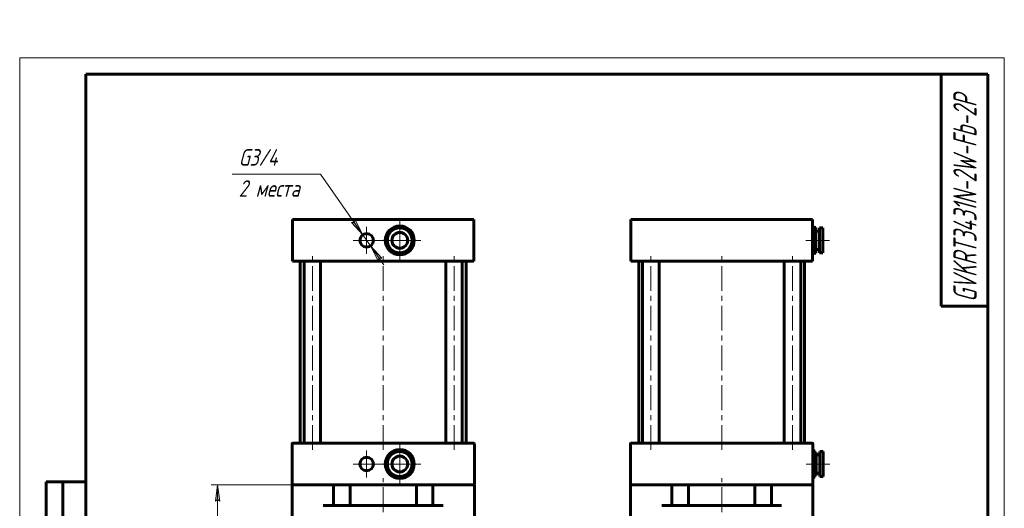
# Model space of a CAD drawing. Header units: millimetres. Extents: x -23 to 297, y 0 to 431.
# Tile 8 of 8: x 0 to 297, y 284 to 431. Entities that reach past the tile are written whole.
import ezdxf

# ---------------------------------------------------------------- set-up
doc = ezdxf.new("R2010")
doc.units = ezdxf.units.MM
for name, pattern in [('K5LT_AXLED', [12, 7.5, -1.5, 1.5, -1.5]), ('K5LT_BASIC', [0]), ('K5LT_THIN', [0])]:
    doc.linetypes.add(name, pattern=pattern)
doc.layers.add('Системный слой', color=7, linetype='Continuous')
doc.layers.add('Системный слой (1)', color=7, linetype='Continuous', true_color=0x6c6c6c)
doc.styles.add('KDIMTEXTSTYLE', font='txt', dxfattribs={"width": 0.96, "oblique": 15, "height": 5})
doc.styles.add('KTEXTSTYLE', font='txt', dxfattribs={"width": 0.96, "height": 5})
doc.dimstyles.new('KDIMSTYLE (0.25)', dxfattribs={"dimtxt": 5, "dimasz": 1, "dimexe": 2, "dimexo": 0, "dimgap": 1, "dimtad": 1, "dimlfac": 4, "dimtxsty": 'KDIMTEXTSTYLE', "dimsah": 1, "dimcen": 0, "dimdle": 1, "dimadec": 0, "dimazin": 0, "dimtfac": 0.667, "dimtmove": 0, "dimatfit": 3, "dimfxl": 1, "dimtvp": 1, "dimtolj": 1, "dimtzin": 0, "dimarcsym": 0})

# ---------------------------------------------------------------- blocks, each defined once
blk = doc.blocks.new('U0')
at = {"layer": 'Системный слой (1)', "color": 150, "linetype": 'K5LT_BASIC', "lineweight": 60, "true_color": 0x0080ff}
for p, q in [((113.21, 300.83), (113.04, 300.84)), ((116.7, 300.6), (116.53, 300.61))]:
    blk.add_line(p, q, dxfattribs=at)
blk = doc.blocks.new('U1')
at = {"layer": 'Системный слой (1)', "color": 150, "linetype": 'K5LT_BASIC', "lineweight": 60, "true_color": 0x0080ff}
for p, q in [((112.88, 300.76), (112.78, 300.62)), ((110.93, 297.85), (110.84, 297.72))]:
    blk.add_line(p, q, dxfattribs=at)
blk = doc.blocks.new('U2')
at = {"layer": 'Системный слой (1)', "color": 150, "linetype": 'K5LT_BASIC', "lineweight": 60, "true_color": 0x0080ff}
for p, q in [((111.42, 366.92), (111.41, 366.75)), ((111.19, 363.43), (111.18, 363.26))]:
    blk.add_line(p, q, dxfattribs=at)
blk = doc.blocks.new('U3')
at = {"layer": 'Системный слой (1)', "color": 150, "linetype": 'K5LT_BASIC', "lineweight": 60, "true_color": 0x0080ff}
for p, q in [((112.6, 294.14), (112.77, 294.13)), ((116.09, 293.91), (116.26, 293.9))]:
    blk.add_line(p, q, dxfattribs=at)
blk = doc.blocks.new('U4')
at = {"layer": 'Системный слой (1)', "color": 150, "linetype": 'K5LT_BASIC', "lineweight": 60, "true_color": 0x0080ff}
for p, q in [((116.93, 300.35), (116.86, 300.5)), ((118.47, 297.21), (118.4, 297.36))]:
    blk.add_line(p, q, dxfattribs=at)
blk = doc.blocks.new('U5')
at = {"layer": 'Системный слой (1)', "color": 150, "linetype": 'K5LT_BASIC', "lineweight": 60, "true_color": 0x0080ff}
for p, q in [((114.81, 368.69), (114.66, 368.62)), ((111.67, 367.15), (111.52, 367.08))]:
    blk.add_line(p, q, dxfattribs=at)
blk = doc.blocks.new('U6')
at = {"layer": 'Системный слой (1)', "color": 150, "linetype": 'K5LT_BASIC', "lineweight": 60, "true_color": 0x0080ff}
for p, q in [((118.37, 296.88), (118.46, 297.02)), ((116.42, 293.98), (116.52, 294.12))]:
    blk.add_line(p, q, dxfattribs=at)
blk = doc.blocks.new('U7')
at = {"layer": 'Системный слой (1)', "color": 150, "linetype": 'K5LT_BASIC', "lineweight": 60, "true_color": 0x0080ff}
for p, q in [((111.26, 363.1), (111.4, 363)), ((114.17, 361.15), (114.3, 361.06))]:
    blk.add_line(p, q, dxfattribs=at)
blk = doc.blocks.new('U8')
at = {"layer": 'Системный слой (1)', "color": 150, "linetype": 'K5LT_BASIC', "lineweight": 60, "true_color": 0x0080ff}
for p, q in [((117.63, 362.59), (117.78, 362.66)), ((114.49, 361.05), (114.64, 361.12))]:
    blk.add_line(p, q, dxfattribs=at)
blk = doc.blocks.new('U9')
at = {"layer": 'Системный слой (1)', "color": 150, "linetype": 'K5LT_BASIC', "lineweight": 60, "true_color": 0x0080ff}
for p, q in [((118.11, 366.31), (118.12, 366.48)), ((117.88, 362.82), (117.89, 362.99))]:
    blk.add_line(p, q, dxfattribs=at)
blk = doc.blocks.new('U10')
at = {"layer": 'Системный слой (1)', "color": 150, "linetype": 'K5LT_BASIC', "lineweight": 60, "true_color": 0x0080ff}
for p, q in [((115.14, 368.59), (115, 368.68)), ((118.04, 366.64), (117.9, 366.74))]:
    blk.add_line(p, q, dxfattribs=at)
blk = doc.blocks.new('U11')
at = {"layer": 'Системный слой (1)', "color": 150, "linetype": 'K5LT_BASIC', "lineweight": 60, "true_color": 0x0080ff}
for p, q in [((110.83, 297.53), (110.9, 297.38)), ((112.37, 294.39), (112.44, 294.24))]:
    blk.add_line(p, q, dxfattribs=at)
blk = doc.blocks.new('D0')
at = {"layer": 'Системный слой (1)'}
for points in [[(60.37, 286.12), (59.71, 291.12), (59.05, 286.12), (59.71, 286.62)], [(59.71, 152.87), (60.37, 157.87), (59.71, 157.37), (59.05, 157.87)]]:
    blk.add_hatch(color=7, dxfattribs=at).paths.add_polyline_path(points)
at = {"layer": 'Системный слой (1)', "color": 7, "linetype": 'K5LT_THIN', "lineweight": 18}
for p, q in [((85.21, 291.12), (57.71, 291.12)), ((59.05, 286.12), (59.71, 291.12)), ((59.71, 291.12), (60.37, 286.12)), ((59.71, 286.62), (59.05, 286.12)), ((60.37, 286.12), (59.71, 286.62)), ((59.71, 152.87), (59.05, 157.87)), ((59.05, 157.87), (59.71, 157.37)), ((59.71, 157.37), (60.37, 157.87)), ((60.37, 157.87), (59.71, 152.87)), ((109.65, 152.87), (57.71, 152.87))]:
    blk.add_line(p, q, dxfattribs=at)
blk.add_wipeout([(58.71, 216.85), (51.33, 216.85), (51.33, 226.73), (58.71, 226.73)]).dxf.layer = 'Системный слой (1)'
blk.add_line((59.71, 291.12), (59.71, 152.87), dxfattribs=at)
at = {"layer": 'Системный слой (1)', "color": 7, "insert": (52.12, 216.85), "char_height": 5, "attachment_point": 1, "rotation": 90, "style": 'KTEXTSTYLE'}
blk.add_mtext('\\fArial|b0|c204|p34;\\H5.0;\\W1.000;\\Q15;\\fGOST Type AU|b0|i0|c204|p34;\\Q15;\\W0.960;553', dxfattribs=at)
blk = doc.blocks.new('KDIMARROW_01')
at = {"layer": 'Системный слой'}
blk.add_hatch(color=0, dxfattribs=at).paths.add_polyline_path([(-5, -0.66), (0, 0), (-5, 0.66), (-4.5, 0)])
at = {"layer": 'Системный слой', "color": 0, "linetype": 'K5LT_THIN', "lineweight": 18}
for p, q in [((-4.5, 0), (-5, 0.66)), ((-5, 0.66), (0, 0)), ((0, 0), (-5, -0.66)), ((-5, -0.66), (-4.5, 0))]:
    blk.add_line(p, q, dxfattribs=at)
at = {"layer": 'Системный слой (1)', "color": 0, "linetype": 'K5LT_THIN', "lineweight": 18}
blk.add_line((109.65, 152.87), (109.4, 152.87), dxfattribs=at)
blk = doc.blocks.new('D5')
at = {"layer": 'Системный слой (1)'}
for points in [[(103.49, 366.55), (101.17, 371.03), (100.92, 370.24), (100.09, 370.28)], [(109.21, 359.46), (105.82, 363.19), (108.13, 358.71), (108.38, 359.5)]]:
    blk.add_hatch(color=7, dxfattribs=at).paths.add_polyline_path(points)
at = {"layer": 'Системный слой (1)', "color": 7, "linetype": 'K5LT_THIN', "lineweight": 18}
for p, q in [((103.49, 366.55), (90.78, 384.82)), ((103.49, 366.55), (99.49, 372.29)), ((100.92, 370.24), (100.09, 370.28)), ((100.09, 370.28), (103.49, 366.55)), ((101.17, 371.03), (100.92, 370.24)), ((103.49, 366.55), (101.17, 371.03)), ((105.82, 363.19), (103.49, 366.55)), ((105.82, 363.19), (108.13, 358.71)), ((109.21, 359.46), (105.82, 363.19)), ((105.82, 363.19), (109.81, 357.44)), ((108.13, 358.71), (108.38, 359.5)), ((108.38, 359.5), (109.21, 359.46))]:
    blk.add_line(p, q, dxfattribs=at)
blk.add_wipeout([(66.06, 376.44), (66.06, 393.21), (87.87, 393.21), (87.87, 376.44)]).dxf.layer = 'Системный слой (1)'
blk.add_line((90.78, 384.82), (64.06, 384.82), dxfattribs=at)
at = {"layer": 'Системный слой (1)', "color": 7, "char_height": 5, "attachment_point": 1, "style": 'KTEXTSTYLE'}
for s, insert in [('\\fArial|b0|c204|p34;\\H5.0;\\W1.000;\\Q15;\\fGOST Type AU|b0|i0|c204|p34;\\Q15;\\W0.960;G3/4', (66.06, 392.41)), ('\\fArial|b0|c204|p34;\\H5.0;\\W1.000;\\Q15;\\fGOST Type AU|b0|i0|c204|p34;\\Q15;\\W0.960;2 места', (66.06, 383.03))]:
    blk.add_mtext(s, dxfattribs=dict(at, insert=insert))
blk = doc.blocks.new('U27')
at = {"layer": 'Системный слой (1)', "color": 30, "linetype": 'K5LT_AXLED', "lineweight": 18, "true_color": 0xff8000}
for q in [(104.65, 301.41), (100.61, 297.37), (108.69, 297.37), (104.65, 293.33)]:
    blk.add_line((104.65, 297.37), q, dxfattribs=at)
blk = doc.blocks.new('U28')
at = {"layer": 'Системный слой (1)', "color": 30, "linetype": 'K5LT_AXLED', "lineweight": 18, "true_color": 0xff8000}
for q in [(104.65, 368.91), (100.61, 364.87), (108.69, 364.87), (104.65, 360.83)]:
    blk.add_line((104.65, 364.87), q, dxfattribs=at)
blk = doc.blocks.new('U31')
at = {"layer": 'Системный слой (1)', "color": 30, "linetype": 'K5LT_AXLED', "lineweight": 18, "true_color": 0xff8000}
for q in [(114.65, 303.74), (108.28, 297.37), (121.03, 297.37), (114.65, 290.99)]:
    blk.add_line((114.65, 297.37), q, dxfattribs=at)
blk = doc.blocks.new('U32')
at = {"layer": 'Системный слой (1)', "color": 30, "linetype": 'K5LT_AXLED', "lineweight": 18, "true_color": 0xff8000}
for q in [(114.65, 371.24), (108.28, 364.87), (121.03, 364.87), (114.65, 358.49)]:
    blk.add_line((114.65, 364.87), q, dxfattribs=at)
blk = doc.blocks.new('U55')
at = {"color": 7, "linetype": 'K5LT_THIN', "lineweight": 18}
for p, q in [((0, 0), (0, 420)), ((0, 420), (297, 420)), ((297, 420), (297, 0)), ((107, 55), (172, 55)), ((107, 50), (172, 50)), ((107, 45), (172, 45)), ((246.96, 25), (246.96, 40)), ((251.98, 25), (251.98, 40)), ((107, 30), (172, 30)), ((107, 25), (172, 25)), ((107, 20), (172, 20)), ((107, 15), (172, 15)), ((107, 10), (172, 10)), ((297, 0), (0, 0))]:
    blk.add_line(p, q, dxfattribs=at)
at = {"color": 150, "linetype": 'K5LT_BASIC', "lineweight": 60, "true_color": 0x0080ff}
for p, q in [((20, 5), (20, 415)), ((20, 415), (292, 415)), ((278, 345), (278, 415)), ((292, 415), (292, 5)), ((292, 345), (278, 345)), ((8, 172), (8, 292)), ((20, 292), (8, 292)), ((13, 172), (13, 292)), ((20, 232), (8, 232)), ((20, 172), (8, 172)), ((8, 5), (8, 150)), ((20, 150), (8, 150)), ((13, 5), (13, 150)), ((20, 115), (8, 115)), ((20, 90), (8, 90)), ((20, 65), (8, 65)), ((107, 60), (292, 60)), ((107, 5), (107, 60)), ((114, 35), (114, 60)), ((124, 5), (124, 60)), ((147, 5), (147, 60)), ((162, 5), (162, 60)), ((172, 5), (172, 60)), ((172, 45), (292, 45)), ((242, 5), (242, 45)), ((257, 25), (257, 45)), ((274, 25), (274, 45)), ((107, 40), (172, 40)), ((242, 40), (257, 40)), ((257, 40), (292, 40)), ((107, 35), (172, 35)), ((20, 30), (8, 30)), ((242, 25), (292, 25)), ((262.57, 20), (262.57, 25)), ((172, 20), (242, 20)), ((242, 20), (292, 20)), ((20, 5), (8, 5)), ((292, 5), (20, 5))]:
    blk.add_line(p, q, dxfattribs=at)
at = {"color": 7, "attachment_point": 1, "rotation": 90, "style": 'KTEXTSTYLE'}
for s, insert, char_height in [('\\fArial|b0|c204|p34;\\H5.0;\\W1.000;\\Q15;\\fGOST Type AU|b0|i0|c204|p34;\\Q15;\\W0.762;\\H7.00;GVKRT3431N-2W-Fb-2P', (281.64, 346.27), 7), ('\\fArial|b0|c204|p34;\\H5.0;\\W1.000;\\Q15;\\fGOST Type AU|b0|i0|c204|p34;\\Q15;\\W0.960;\\H3.50;Подп. и дата', (8.82, 120.66), 3.5), ('\\fArial|b0|c204|p34;\\H5.0;\\W1.000;\\Q15;\\fGOST Type AU|b0|i0|c204|p34;\\Q15;\\W0.960;\\H3.50;Подп. и дата', (8.82, 35.66), 3.5), ('\\fArial|b0|c204|p34;\\H5.0;\\W1.000;\\Q15;\\fGOST Type AU|b0|i0|c204|p34;\\Q15;\\W0.960;\\H3.50;Инв. № подл.', (8.82, 6.57), 3.5)]:
    blk.add_mtext(s, dxfattribs=dict(at, insert=insert, char_height=char_height))
at = {"color": 7, "attachment_point": 1, "style": 'KTEXTSTYLE'}
for s, insert, char_height in [('\\fArial|b0|c204|p34;\\H5.0;\\W1.000;\\Q15;\\fGOST Type AU|b0|i0|c204|p34;\\Q15;\\W0.960;\\H7.00;GVKRT3431N-2W-Fb-2P', (189.52, 55.86), 7), ('\\fArial|b0|c204|p34;\\H5.0;\\W1.000;\\Q15;\\fGOST Type AU|b0|i0|c204|p34;\\Q15;\\W0.960;\\H3.50;Задвижка шиберная с', (187.43, 41.59), 3.5), ('\\fArial|b0|c204|p34;\\H5.0;\\W1.000;\\Q15;\\fGOST Type AU|b0|i0|c204|p34;\\Q15;\\W0.960;\\H3.50;Лит.', (245.47, 44.18), 3.5), ('\\fArial|b0|c204|p34;\\H5.0;\\W1.000;\\Q15;\\fGOST Type AU|b0|i0|c204|p34;\\Q15;\\W0.960;\\H3.50;Масса', (259.58, 44.18), 3.5), ('\\fArial|b0|c204|p34;\\H5.0;\\W1.000;\\Q15;\\fGOST Type AU|b0|i0|c204|p34;\\Q15;\\W0.926;\\H3.50;Масштаб', (274.52, 44.18), 3.5), ('\\fArial|b0|c204|p34;\\H5.0;\\W1.000;\\Q15;\\fGOST Type AU|b0|i0|c204|p34;\\Q15;\\W0.786;\\H3.50;Изм.', (107.62, 39.18), 3.5), ('\\fArial|b0|c204|p34;\\H5.0;\\W1.000;\\Q15;\\fGOST Type AU|b0|i0|c204|p34;\\Q15;\\W0.800;\\H3.50;Лист', (114.61, 39.18), 3.5), ('\\fArial|b0|c204|p34;\\H5.0;\\W1.000;\\Q15;\\fGOST Type AU|b0|i0|c204|p34;\\Q15;\\W0.960;\\H3.50;№ докум.', (127.63, 39.18), 3.5), ('\\fArial|b0|c204|p34;\\H5.0;\\W1.000;\\Q15;\\fGOST Type AU|b0|i0|c204|p34;\\Q15;\\W0.960;\\H3.50;Подп.', (150.1, 39.18), 3.5), ('\\fArial|b0|c204|p34;\\H5.0;\\W1.000;\\Q15;\\fGOST Type AU|b0|i0|c204|p34;\\Q15;\\W0.800;\\H3.50;Дата', (162.61, 39.18), 3.5), ('\\fArial|b0|c204|p34;\\H5.0;\\W1.000;\\Q15;\\fGOST Type AU|b0|i0|c204|p34;\\Q15;\\W0.960;\\H3.50;Разраб.', (107.5, 34.18), 3.5), ('\\fArial|b0|c204|p34;\\H5.0;\\W1.000;\\Q15;\\fGOST Type AU|b0|i0|c204|p34;\\Q15;\\W0.960;37', (261.55, 34.9), 5), ('\\fArial|b0|c204|p34;\\H5.0;\\W1.000;\\Q15;\\fGOST Type AU|b0|i0|c204|p34;\\Q15;\\W0.960;{\\c16711680;1:4}', (278.98, 34.9), 5), ('\\fArial|b0|c204|p34;\\H5.0;\\W1.000;\\Q15;\\fGOST Type AU|b0|i0|c204|p34;\\Q15;\\W0.960;\\H3.50;Пров.', (107.5, 29.18), 3.5), ('\\fArial|b0|c204|p34;\\H5.0;\\W1.000;\\Q15;\\fGOST Type AU|b0|i0|c204|p34;\\Q15;\\W0.960;\\H3.50;Т.контр.', (107.5, 24.18), 3.5), ('\\fArial|b0|c204|p34;\\H5.0;\\W1.000;\\Q15;\\fGOST Type AU|b0|i0|c204|p34;\\Q15;\\W0.960;\\H3.50;Лист', (243.32, 24.18), 3.5), ('\\fArial|b0|c204|p34;\\H5.0;\\W1.000;\\Q15;\\fGOST Type AU|b0|i0|c204|p34;\\Q15;\\W0.960;\\H3.50;Листов', (264.36, 24.18), 3.5), ('\\fArial|b0|c204|p34;\\H5.0;\\W1.000;\\Q15;\\fGOST Type AU|b0|i0|c204|p34;\\Q15;\\W0.960;\\H3.50;1', (284.91, 24.18), 3.5), ('\\fArial|b0|c204|p34;\\H5.0;\\W1.000;\\Q15;\\fGOST Type AU|b0|i0|c204|p34;\\Q15;\\W0.960;\\H3.50;Н.контр.', (107.5, 14.18), 3.5), ('\\fArial|b0|c204|p34;\\H5.0;\\W1.000;\\Q15;\\fGOST Type AU|b0|i0|c204|p34;\\Q15;\\W0.960;\\H3.50;Утв.', (107.5, 9.18), 3.5), ('\\fArial|b0|c204|p34;\\H5.0;\\W1.000;\\Q15;\\fGOST Type AU|b0|i0|c204|p34;\\Q15;\\W0.960;\\H3.50;Копировал', (182.5, 4.18), 3.5), ('\\fArial|b0|c204|p34;\\H5.0;\\W1.000;\\Q15;\\fGOST Type AU|b0|i0|c204|p34;\\Q15;\\W0.960;\\H3.50;Формат', (252.5, 4.18), 3.5), ('\\fArial|b0|c204|p34;\\H5.0;\\W1.000;\\Q15;\\fGOST Type AU|b0|i0|c204|p34;\\Q15;\\W0.960;\\H3.50;A3', (272.5, 4.18), 3.5)]:
    blk.add_mtext(s, dxfattribs=dict(at, insert=insert, char_height=char_height))

msp = doc.modelspace()

# ---------------------------------------------------------------- linework, layer by layer
at = {"layer": 'Системный слой (1)', "color": 150, "linetype": 'K5LT_BASIC', "lineweight": 60, "true_color": 0x0080ff}
for p, q in [((82.2757, 371.1195), (85.9007, 371.1195)), ((82.2757, 358.6195), (82.2757, 371.1195)), ((85.9007, 371.1195), (133.4007, 371.1195)), ((133.4007, 371.1195), (137.0257, 371.1195)), ((137.0257, 358.6195), (137.0257, 371.1195)), ((184.3752, 371.1195), (188.0002, 371.1195)), ((184.3752, 358.6195), (184.3752, 371.1195)), ((188.0002, 371.1195), (235.5002, 371.1195)), ((235.5002, 371.1195), (239.1252, 371.1195)), ((239.1252, 358.6195), (239.1252, 371.1195)), ((239.1252, 369.2445), (239.3752, 369.2445)), ((239.3752, 369.2445), (239.3752, 360.4945)), ((239.3752, 368.7126), (240.1252, 368.7126)), ((240.1252, 368.7126), (240.1252, 368.6933)), ((240.1252, 368.6933), (240.1252, 367.0751)), ((241.2502, 368.6195), (241.2502, 361.1195)), ((241.2502, 368.6195), (242.2502, 368.6195)), ((242.2502, 368.6195), (242.2502, 361.1195)), ((240.1252, 367.6195), (241.2502, 367.6195)), ((240.1252, 367.0751), (240.1252, 366.9193)), ((240.1252, 366.9193), (240.1252, 363.2637)), ((240.1252, 363.2637), (240.1252, 363.0955)), ((240.1252, 363.0955), (240.1252, 361.058)), ((239.1252, 360.4945), (239.3752, 360.4945)), ((239.3752, 361.0263), (240.1252, 361.0263)), ((240.1252, 362.1195), (241.2502, 362.1195)), ((240.1252, 361.058), (240.1252, 361.0263)), ((241.2502, 361.1195), (242.2502, 361.1195)), ((82.2757, 358.6195), (85.9007, 358.6195)), ((84.6507, 303.6195), (84.6507, 358.6195)), ((85.7838, 303.6195), (85.7838, 358.6195)), ((85.9007, 358.6195), (133.4007, 358.6195)), ((90.7838, 303.6195), (90.7838, 358.6195)), ((128.5175, 303.6195), (128.5175, 358.6195)), ((133.4007, 358.6195), (137.0257, 358.6195)), ((133.5175, 303.6195), (133.5175, 358.6195)), ((134.6507, 303.6195), (134.6507, 358.6195)), ((184.3752, 358.6195), (188.0002, 358.6195)), ((186.7502, 303.6195), (186.7502, 358.6195)), ((187.8833, 303.6195), (187.8833, 358.6195)), ((188.0002, 358.6195), (235.5002, 358.6195)), ((192.8833, 303.6195), (192.8833, 358.6195)), ((230.617, 303.6195), (230.617, 358.6195)), ((235.5002, 358.6195), (239.1252, 358.6195)), ((235.617, 303.6195), (235.617, 358.6195)), ((236.7502, 303.6195), (236.7502, 358.6195)), ((82.1507, 303.4945), (82.1507, 291.2445)), ((85.9007, 303.6195), (82.2757, 303.6195)), ((133.4007, 303.6195), (85.9007, 303.6195)), ((137.0257, 303.6195), (133.4007, 303.6195)), ((137.1507, 291.2445), (137.1507, 303.4945)), ((184.2502, 303.4945), (184.2502, 291.2445)), ((188.0002, 303.6195), (184.3752, 303.6195)), ((235.5002, 303.6195), (188.0002, 303.6195)), ((239.1252, 303.6195), (235.5002, 303.6195)), ((239.2502, 291.2445), (239.2502, 303.4945)), ((239.2502, 301.7445), (239.5002, 301.7445)), ((239.5002, 301.7445), (239.5002, 292.9945)), ((239.5002, 300.8439), (240.2502, 300.8439)), ((240.2502, 300.8439), (240.2502, 300.7607)), ((240.2502, 300.7607), (240.2502, 297.7158)), ((240.2502, 300.1195), (241.3752, 300.1195)), ((241.3752, 301.1195), (242.3752, 301.1195)), ((241.3752, 301.1195), (241.3752, 293.6195)), ((242.3752, 301.1195), (242.3752, 293.6195)), ((240.2502, 297.7158), (240.2502, 297.5287)), ((240.2502, 297.5287), (240.2502, 294.2418)), ((240.2502, 294.6195), (241.3752, 294.6195)), ((240.2502, 294.2418), (240.2502, 294.1375)), ((240.2502, 294.1375), (240.2502, 293.8954)), ((85.2132, 291.1195), (82.1507, 291.1195)), ((82.1507, 291.1195), (82.1507, 281.1195)), ((85.2132, 291.1195), (91.5882, 291.1195)), ((92.4542, 291.1195), (91.5882, 291.1195)), ((92.4542, 291.1195), (126.8472, 291.1195)), ((94.6507, 284.8695), (94.6507, 291.1195)), ((99.6507, 291.1195), (99.6507, 284.8695)), ((119.6507, 291.1195), (119.6507, 284.8695)), ((124.6507, 291.1195), (124.6507, 284.8695)), ((127.7132, 291.1195), (126.8472, 291.1195)), ((127.7132, 291.1195), (134.0882, 291.1195)), ((137.1507, 291.1195), (134.0882, 291.1195)), ((137.1507, 281.1195), (137.1507, 291.1195)), ((187.3127, 291.1195), (184.2502, 291.1195)), ((184.2502, 291.1195), (184.2502, 281.1195)), ((187.3127, 291.1195), (193.6877, 291.1195)), ((194.5537, 291.1195), (193.6877, 291.1195)), ((194.5537, 291.1195), (228.9467, 291.1195)), ((196.7502, 284.8695), (196.7502, 291.1195)), ((201.7502, 291.1195), (201.7502, 284.8695)), ((221.7502, 291.1195), (221.7502, 284.8695)), ((226.7502, 291.1195), (226.7502, 284.8695)), ((229.8127, 291.1195), (228.9467, 291.1195)), ((229.8127, 291.1195), (236.1877, 291.1195)), ((239.2502, 291.1195), (236.1877, 291.1195)), ((239.2502, 292.9945), (239.5002, 292.9945)), ((239.2502, 281.1195), (239.2502, 291.1195)), ((239.5002, 293.895), (240.2502, 293.895)), ((240.2502, 293.8954), (240.2502, 293.895)), ((241.3752, 293.6195), (242.3752, 293.6195)), ((91.5882, 284.8695), (127.7132, 284.8695)), ((193.6877, 284.8695), (229.8127, 284.8695))]:
    msp.add_line(p, q, dxfattribs=at)
at = {"layer": 'Системный слой (1)', "color": 30, "linetype": 'K5LT_AXLED', "lineweight": 18, "true_color": 0xff8000}
for p, q in [((237.1252, 364.8695), (241.3752, 364.8695)), ((238.1252, 364.8695), (244.2502, 364.8695)), ((131.0175, 301.6195), (131.0175, 360.6195)), ((190.3833, 301.6195), (190.3833, 360.6195)), ((211.7502, 301.6195), (211.7502, 360.6195)), ((233.117, 301.6195), (233.117, 360.6195)), ((237.2502, 297.3695), (241.5002, 297.3695)), ((238.2502, 297.3695), (244.3752, 297.3695)), ((211.7502, 282.8695), (211.7502, 293.1195))]:
    msp.add_line(p, q, dxfattribs=at)
at = {"layer": 'Системный слой (1)', "color": 150, "linetype": 'K5LT_BASIC', "lineweight": 60, "true_color": 0x0080ff}
for centre, radius in [((114.6507, 364.8695), 4.375), ((114.6507, 364.8695), 3.75), ((104.6507, 364.8695), 2.0424), ((114.6507, 364.8695), 2.3813), ((114.6507, 297.3695), 4.375), ((114.6507, 297.3695), 3.75), ((104.6507, 297.3695), 2.0424), ((114.6507, 297.3695), 2.3813)]:
    msp.add_circle(centre, radius, dxfattribs=at)
for centre, radius, start, end in [((114.8928, 368.5251), 0.1875, 56.211378, 116.211378), ((111.6058, 366.9069), 0.1875, 116.211378, 176.211378), ((117.9376, 366.4876), 0.1875, 356.211378, 56.211378), ((111.3638, 363.2513), 0.1875, 176.211378, 236.211378), ((117.6955, 362.832), 0.1875, 296.211378, 356.211378), ((114.4086, 361.2138), 0.1875, 236.211378, 296.211378), ((82.2757, 303.4945), 0.125, 90, 180), ((137.0257, 303.4945), 0.125, 0, 90), ((184.3752, 303.4945), 0.125, 90, 180), ((239.1252, 303.4945), 0.125, 0, 90), ((113.0325, 300.6564), 0.1875, 86.211378, 146.211378), ((116.6881, 300.4143), 0.1875, 26.211378, 86.211378), ((110.995, 297.6115), 0.1875, 146.211378, 206.211378), ((118.3063, 297.1274), 0.1875, 326.211378, 26.211378), ((112.6132, 294.3246), 0.1875, 206.211378, 266.211378), ((82.2757, 291.2445), 0.125, 180, 270), ((116.2689, 294.0825), 0.1875, 266.211378, 326.211378), ((137.0257, 291.2445), 0.125, 270, 0), ((184.3752, 291.2445), 0.125, 180, 270), ((239.1252, 291.2445), 0.125, 270, 0)]:
    msp.add_arc(centre, radius, start, end, dxfattribs=at)

# ---------------------------------------------------------------- block references
at = {"layer": 'Системный слой (1)'}
for name in ['U5', 'U10', 'U2', 'U9', 'U7', 'U8', 'U27', 'U1', 'U0', 'U4', 'U11', 'U6', 'U3']:
    msp.add_blockref(name, (0, 0), dxfattribs=at)

# ---------------------------------------------------------------- next in the draw order: dimensions: what is measured, and where the dimension line sits
at = {"layer": 'Системный слой (1)', "color": 7}
dim = msp.add_diameter_dim_2p(p1=(109.3126, 358.1608), p2=(99.9888, 371.5781), text='\\fGOST Type AU|b0|c204|p34;\\H5.0;\\W0.960;\\Q15;\\fGOST Type AU|b0|c204|p34;\\H5.0;\\W0.960;\\Q15;\\fGOST Type AU|b0|i0|c204|p34;\\Q15;G3/4\\X\\fGOST Type AU|b0|c204|p34;\\H5.0;\\W0.960;\\Q15;\\fGOST Type AU|b0|i0|c204|p34;\\Q15;2 места', dimstyle='KDIMSTYLE (0.25)', override={"dimtih": 1, "dimtoh": 1, "dimblk1": 'KDIMARROW_01', "dimblk2": 'KDIMARROW_01', "dimclrt": 7, "dimtmove": 1, "dimatfit": 2, "dimtolj": 1}, dxfattribs=at)
dim.commit()
dim.dimension.update_dxf_attribs({"geometry": 'D5', "text_midpoint": (88.7838, 384.8245)})
dim = msp.add_linear_dim(base=(59.7083, 291.1195), p1=(109.6507, 152.8695), p2=(85.2132, 291.1195), angle=90, dimstyle='KDIMSTYLE (0.25)', override={"dimexo": 0, "dimpost": '\\fGOST Type AU|b0|c204|p34;\\H5.0;\\W0.960;\\Q15;<>', "dimblk1": 'KDIMARROW_01', "dimblk2": 'KDIMARROW_01', "dimse1": 0, "dimse2": 0, "dimclrt": 7, "dimtol": 1, "dimtp": 0, "dimtm": 0, "dimtdec": 5, "dimtolj": 1}, dxfattribs=at)
dim.commit()
dim.dimension.update_dxf_attribs({"geometry": 'D0', "text_midpoint": (59.7083, 221.9945), "dimtype": 160})

# ---------------------------------------------------------------- next in the draw order: linework, layer by layer
at = {"layer": 'Системный слой (1)', "color": 30, "linetype": 'K5LT_AXLED', "lineweight": 18, "true_color": 0xff8000}
for p, q in [((88.2838, 301.6195), (88.2838, 360.6195)), ((109.6507, 301.6195), (109.6507, 360.6195)), ((109.6507, 282.8695), (109.6507, 293.1195))]:
    msp.add_line(p, q, dxfattribs=at)

# ---------------------------------------------------------------- next in the draw order: block references
msp.add_blockref('U55', (0, 0))
at = {"layer": 'Системный слой (1)'}
for name in ['U28', 'U32', 'U31']:
    msp.add_blockref(name, (0, 0), dxfattribs=at)

doc.saveas('drawing.dxf')
